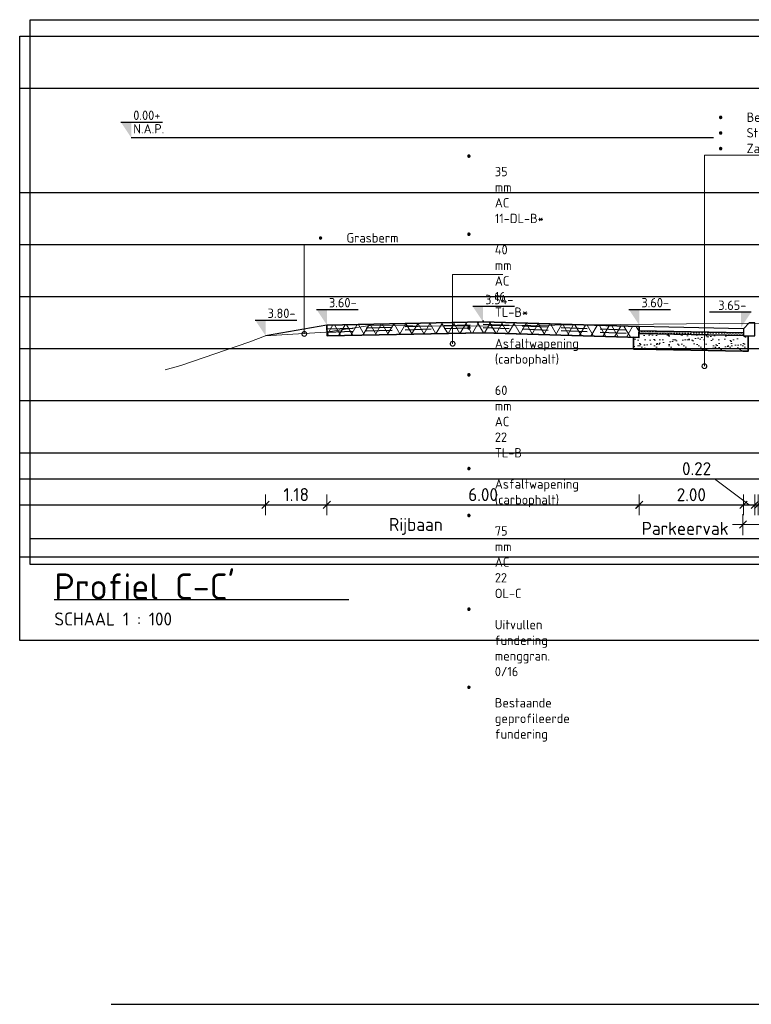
# Model space of a CAD drawing. Header units: millimetres. Extents: x 115999 to 116291, y 477119 to 477297.
# Tile 20 of 45: x 116018 to 116032, y 477236 to 477254. Entities that reach past the tile are written whole.
import ezdxf
from ezdxf import colors
from ezdxf.entities.mleader import LeaderData, LeaderLine
from ezdxf.lldxf.tags import DXFTag
from ezdxf.math import Vec2, Vec3

# ---------------------------------------------------------------- set-up
doc = ezdxf.new("R2010")
doc.units = ezdxf.units.MM
doc.linetypes.add('AL-NAP_LIJN', pattern=[15.25, 12, -1.5, 0.25, -1.5])
doc.linetypes.add('DASHED', pattern=[0.75, 0.5, -0.25])
doc.layers.get('Defpoints').update_dxf_attribs({"lineweight": 25})
for name, color, linetype, lineweight in [('B-WE-GW-MAAIVELD-GD', 93, 'Continuous', 18), ('N-WE-GW-GROND_ZAND-AD', 253, 'Continuous', 18), ('N-WE-KL-ET_LS-G', 190, 'KL-LS-N', 35), ('N-WE-VH-VERHARDING-ASFALT-WAP', 251, 'DASHED', 30), ('N-WE-VH-VERHARDING_ASFALT-AD', 252, 'Continuous', 18), ('N-WE-VH-VERHARDING_ASFALT-G', 252, 'Continuous', 35), ('N-WE-VH-VERHARDING_FUNDERING-AD', 252, 'Continuous', 18), ('X-XX-AL-AANPIJLING-M', 7, 'Continuous', 18), ('X-XX-AL-DETAIL1-GD', 7, 'Continuous', 25), ('X-XX-AL-NAP-GD', 7, 'AL-NAP_LIJN', 25), ('X-XX-AL-PEILMAAT-SD', 7, 'Continuous', 25), ('X-XX-AL-VERWIJZING-S', 7, 'Continuous', 25), ('X-XX-AL-VERWIJZING-T18', 7, 'Continuous', 18)]:
    doc.layers.add(name, color=color, linetype=linetype, lineweight=lineweight)
doc.layers.add('X-XX-AL-HULPLIJN-GD', color=205, linetype='Continuous', lineweight=25, plot=False)
doc.styles.add('NLCS-ISO', font='txt')
doc.styles.add('NLCS-ISO-ANNOTATIEF-T18', font='txt', dxfattribs={"height": 1.8})
doc.styles.add('NLCS-ISO-ANNOTATIEF-T25', font='txt', dxfattribs={"height": 2.5})
tags = doc.linetypes.add('KL-LS-N', pattern='A,4,-1,[103,NLCS.SHX,S=0.75,R=0,X=0,Y=0],-1,4,-1,["L",Standard,S=1,R=0,X=0,Y=-0.5],-2', length=13).pattern_tags.tags
tags[18] = DXFTag(74, 10)
doc.dimstyles.new('NLCS-ANNOTATIEF-T25-SCHRAP_L2_H1', dxfattribs={"dimtxt": 2.5, "dimasz": 1.4, "dimexe": 2, "dimexo": 2, "dimgap": 0.7, "dimtad": 1, "dimzin": 0, "dimdsep": 46, "dimtxsty": 'NLCS-ISO-ANNOTATIEF-T25', "dimblk": 'OBLIQUE', "dimcen": 0, "dimdle": 2, "dimclrd": 256, "dimclre": 256, "dimclrt": 256, "dimadec": 1, "dimazin": 0, "dimtfac": 1, "dimtdec": 3, "dimtofl": 0, "dimtmove": 0, "dimatfit": 3, "dimldrblk": 'OBLIQUE', "dimfxl": 2, "dimfxlon": 1, "dimtfillclr": 256, "dimtolj": 1, "dimtzin": 0, "dimlwd": -1, "dimlwe": -1, "dimarcsym": 0})

# ---------------------------------------------------------------- blocks, each defined once
blk = doc.blocks.new('SAL-VERWIJZING_ONDERSCHRIFT-SO')
at = {"linetype": 'Continuous', "style": 'NLCS-ISO'}
blk.add_text('SCHAAL 1 :', height=2.5, dxfattribs=at).set_placement((0, -3.75))
at = {"style": 'NLCS-ISO'}
for tag, p, height in [('OMSCHRIJVING', (0, 1.25), 5), ('SCHAAL', (18.15, -3.75), 2.5)]:
    blk.add_attdef(tag, p, '', height=height, dxfattribs=at)
blk = doc.blocks.new('SAL-PEILMAAT_INFRACAD_R01-SOD')
blk.add_line((-2, 3), (6, 3))
blk.add_solid([(-2, 3), (0, 3), (0, 0)])
at = {"style": 'NLCS-ISO'}
for tag, p in [('...', (0.4, 3.4)), ('REF', (0.4, 0.8))]:
    blk.add_attdef(tag, p, '', height=1.8, dxfattribs=at)
blk = doc.blocks.new('SAL-PEILMAAT_INFRACAD_H01-SOD')
blk.add_line((-2, 3), (6, 3))
blk.add_solid([(-2, 3), (0, 3), (0, 0)])
at = {"style": 'NLCS-ISO'}
blk.add_attdef('...', (0.4, 3.4), '', height=1.8, dxfattribs=at)
blk = doc.blocks.new('*D21')
at = {"layer": 'Defpoints', "color": 0, "transparency": 16777216}
for p in [(116028.655, 477247.181), (116022.155, 477247.051), (116028.655, 477244.469)]:
    blk.add_point(p, dxfattribs=at)
at = {"layer": 'X-XX-AL-AANPIJLING-M', "transparency": 16777216, "insert": (116025.405, 477244.702), "char_height": 0.25, "attachment_point": 5, "style": 'NLCS-ISO-ANNOTATIEF-T25'}
blk.add_mtext('\\A1;Rijbaan', dxfattribs=at)
blk = doc.blocks.new('_None')
blk = doc.blocks.new('_Oblique')
at = {"color": 0, "linetype": 'ByBlock', "lineweight": -2}
blk.add_line((-0.5, -0.5), (0.5, 0.5), dxfattribs=at)
blk = doc.blocks.new('*D22')
at = {"layer": 'Defpoints', "color": 0, "transparency": 16777216}
for p in [(116031.496, 477248.309), (116029.655, 477247.161), (116031.496, 477244.469)]:
    blk.add_point(p, dxfattribs=at)
at = {"layer": 'X-XX-AL-AANPIJLING-M', "transparency": 16777216, "insert": (116030.576, 477244.664), "char_height": 0.25, "attachment_point": 5, "style": 'NLCS-ISO-ANNOTATIEF-T25'}
blk.add_mtext('\\A1;Parkeervak', dxfattribs=at)
blk = doc.blocks.new('*D38')
at = {"layer": 'Defpoints', "color": 0, "transparency": 16777216}
for p in [(116023.696, 477248.569), (116022.518, 477248.365), (116023.696, 477245.118)]:
    blk.add_point(p, dxfattribs=at)
at = {"layer": 'X-XX-AL-AANPIJLING-M', "transparency": 16777216}
for p, q in [((116022.518, 477245.318), (116022.518, 477244.918)), ((116023.696, 477245.318), (116023.696, 477244.918)), ((116022.318, 477245.118), (116023.896, 477245.118))]:
    blk.add_line(p, q, dxfattribs=at)
at = {"layer": 'X-XX-AL-AANPIJLING-M', "transparency": 16777216, "xscale": 0.14, "yscale": 0.14, "zscale": 0.14, "rotation": 180}
blk.add_blockref('_Oblique', (116022.518, 477245.118), dxfattribs=at)
at = {"layer": 'X-XX-AL-AANPIJLING-M', "transparency": 16777216, "xscale": 0.14, "yscale": 0.14, "zscale": 0.14}
blk.add_blockref('_Oblique', (116023.696, 477245.118), dxfattribs=at)
at = {"layer": 'X-XX-AL-AANPIJLING-M', "transparency": 16777216, "insert": (116023.107, 477245.313), "char_height": 0.25, "attachment_point": 5, "style": 'NLCS-ISO-ANNOTATIEF-T25'}
blk.add_mtext('\\A1;1.18', dxfattribs=at)
blk = doc.blocks.new('*D39')
at = {"layer": 'Defpoints', "color": 0, "transparency": 16777216}
for p in [(116023.696, 477248.569), (116029.696, 477248.539), (116029.696, 477245.118)]:
    blk.add_point(p, dxfattribs=at)
at = {"layer": 'X-XX-AL-AANPIJLING-M', "transparency": 16777216}
for p, q in [((116023.696, 477245.318), (116023.696, 477244.918)), ((116029.696, 477245.318), (116029.696, 477244.918)), ((116023.496, 477245.118), (116029.896, 477245.118))]:
    blk.add_line(p, q, dxfattribs=at)
at = {"layer": 'X-XX-AL-AANPIJLING-M', "transparency": 16777216, "xscale": 0.14, "yscale": 0.14, "zscale": 0.14, "rotation": 180}
blk.add_blockref('_Oblique', (116023.696, 477245.118), dxfattribs=at)
at = {"layer": 'X-XX-AL-AANPIJLING-M', "transparency": 16777216, "xscale": 0.14, "yscale": 0.14, "zscale": 0.14}
blk.add_blockref('_Oblique', (116029.696, 477245.118), dxfattribs=at)
at = {"layer": 'X-XX-AL-AANPIJLING-M', "transparency": 16777216, "insert": (116026.696, 477245.313), "char_height": 0.25, "attachment_point": 5, "style": 'NLCS-ISO-ANNOTATIEF-T25'}
blk.add_mtext('\\A1;6.00', dxfattribs=at)
blk = doc.blocks.new('*D8')
at = {"layer": 'Defpoints', "color": 0, "transparency": 16777216}
for p in [(116029.694, 477248.455), (116031.696, 477248.412), (116031.696, 477245.116)]:
    blk.add_point(p, dxfattribs=at)
at = {"layer": 'X-XX-AL-AANPIJLING-M', "transparency": 16777216}
for p, q in [((116029.694, 477245.316), (116029.694, 477244.916)), ((116031.696, 477245.316), (116031.696, 477244.916)), ((116029.494, 477245.116), (116031.896, 477245.116))]:
    blk.add_line(p, q, dxfattribs=at)
at = {"layer": 'X-XX-AL-AANPIJLING-M', "transparency": 16777216, "xscale": 0.14, "yscale": 0.14, "zscale": 0.14, "rotation": 180}
blk.add_blockref('_Oblique', (116029.694, 477245.116), dxfattribs=at)
at = {"layer": 'X-XX-AL-AANPIJLING-M', "transparency": 16777216, "xscale": 0.14, "yscale": 0.14, "zscale": 0.14}
blk.add_blockref('_Oblique', (116031.696, 477245.116), dxfattribs=at)
at = {"layer": 'X-XX-AL-AANPIJLING-M', "transparency": 16777216, "insert": (116030.695, 477245.311), "char_height": 0.25, "attachment_point": 5, "style": 'NLCS-ISO-ANNOTATIEF-T25'}
blk.add_mtext('\\A1;2.00', dxfattribs=at)
blk = doc.blocks.new('_DotSmall')
at = {"color": 0, "linetype": 'ByBlock', "const_width": 0.5}
blk.add_lwpolyline([(-0.0625, 0, 1), (0.0625, 0, 1)], format="xyb", close=True, dxfattribs=at)
blk = doc.blocks.new('*D149')
at = {"layer": 'Defpoints', "color": 0, "transparency": 16777216}
for p in [(116031.687, 477248.359), (116032.196, 477248.359), (116032.196, 477244.737)]:
    blk.add_point(p, dxfattribs=at)
at = {"layer": 'X-XX-AL-AANPIJLING-M', "transparency": 16777216}
for p, q in [((116031.687, 477244.937), (116031.687, 477244.537)), ((116032.196, 477244.937), (116032.196, 477244.537)), ((116031.487, 477244.737), (116032.196, 477244.737)), ((116032.196, 477244.737), (116032.976, 477244.737))]:
    blk.add_line(p, q, dxfattribs=at)
at = {"layer": 'X-XX-AL-AANPIJLING-M', "transparency": 16777216, "xscale": 0.14, "yscale": 0.14, "zscale": 0.14, "rotation": 180}
blk.add_blockref('_Oblique', (116031.687, 477244.737), dxfattribs=at)
at = {"layer": 'X-XX-AL-AANPIJLING-M', "transparency": 16777216, "xscale": 0.14, "yscale": 0.14, "zscale": 0.14}
blk.add_blockref('_Oblique', (116032.196, 477244.737), dxfattribs=at)
at = {"layer": 'X-XX-AL-AANPIJLING-M', "transparency": 16777216, "insert": (116032.656, 477244.932), "char_height": 0.25, "attachment_point": 5, "style": 'NLCS-ISO-ANNOTATIEF-T25'}
blk.add_mtext('\\A1;0.51', dxfattribs=at)
blk = doc.blocks.new('*D150')
at = {"layer": 'Defpoints', "color": 0, "transparency": 16777216}
for p in [(116031.696, 477248.359), (116031.916, 477248.359), (116031.696, 477245.116)]:
    blk.add_point(p, dxfattribs=at)
at = {"layer": 'X-XX-AL-AANPIJLING-M', "transparency": 16777216}
for p, q in [((116031.141, 477245.616), (116030.451, 477245.616)), ((116031.806, 477245.116), (116031.141, 477245.616)), ((116031.696, 477245.316), (116031.696, 477244.916)), ((116031.916, 477245.316), (116031.916, 477244.916)), ((116032.116, 477245.116), (116031.496, 477245.116))]:
    blk.add_line(p, q, dxfattribs=at)
at = {"layer": 'X-XX-AL-AANPIJLING-M', "transparency": 16777216, "xscale": 0.14, "yscale": 0.14, "zscale": 0.14, "rotation": 180}
blk.add_blockref('_Oblique', (116031.696, 477245.116), dxfattribs=at)
at = {"layer": 'X-XX-AL-AANPIJLING-M', "transparency": 16777216, "xscale": 0.14, "yscale": 0.14, "zscale": 0.14}
blk.add_blockref('_Oblique', (116031.916, 477245.116), dxfattribs=at)
at = {"layer": 'X-XX-AL-AANPIJLING-M', "transparency": 16777216, "insert": (116030.796, 477245.811), "char_height": 0.25, "attachment_point": 5, "style": 'NLCS-ISO-ANNOTATIEF-T25'}
blk.add_mtext('\\A1;0.22', dxfattribs=at)
blk = doc.blocks.new('*D151')
at = {"layer": 'Defpoints', "color": 0, "transparency": 16777216}
for p in [(116031.977, 477248.359), (116032.197, 477248.359), (116032.197, 477245.116)]:
    blk.add_point(p, dxfattribs=at)
at = {"layer": 'X-XX-AL-AANPIJLING-M', "transparency": 16777216}
for p, q in [((116032.087, 477245.116), (116032.752, 477245.616)), ((116032.752, 477245.616), (116033.442, 477245.616)), ((116031.977, 477245.316), (116031.977, 477244.916)), ((116032.197, 477245.316), (116032.197, 477244.916)), ((116031.777, 477245.116), (116032.397, 477245.116))]:
    blk.add_line(p, q, dxfattribs=at)
at = {"layer": 'X-XX-AL-AANPIJLING-M', "transparency": 16777216, "xscale": 0.14, "yscale": 0.14, "zscale": 0.14, "rotation": 180}
blk.add_blockref('_Oblique', (116031.977, 477245.116), dxfattribs=at)
at = {"layer": 'X-XX-AL-AANPIJLING-M', "transparency": 16777216, "xscale": 0.14, "yscale": 0.14, "zscale": 0.14}
blk.add_blockref('_Oblique', (116032.197, 477245.116), dxfattribs=at)
at = {"layer": 'X-XX-AL-AANPIJLING-M', "transparency": 16777216, "insert": (116033.097, 477245.811), "char_height": 0.25, "attachment_point": 5, "style": 'NLCS-ISO-ANNOTATIEF-T25'}
blk.add_mtext('\\A1;0.22', dxfattribs=at)

msp = doc.modelspace()

# ---------------------------------------------------------------- hatches: boundary and pattern name
at = {"layer": 'N-WE-GW-GROND_ZAND-AD'}
h = msp.add_hatch(dxfattribs=at)
h.set_pattern_fill('AGW-GROND_ZAND_DRAINZAND', color=256, scale=0.03, pattern_type=2)
h.set_pattern_definition([(45, (-1.290516, -5.4e-05), (-0.0269407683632, 0.0269407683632), [0, -0.0381])])
h.paths.add_polyline_path([(116031.696, 477248.419), (116029.692, 477248.459), (116029.689, 477248.409), (116031.693, 477248.369)])
at = {"layer": 'N-WE-VH-VERHARDING_ASFALT-AD'}
h = msp.add_hatch(dxfattribs=at)
h.set_pattern_fill('AVH-ASFALT', color=256, scale=0.2, pattern_type=2)
h.set_pattern_definition([(60, (-1.29072, 0), (-0.17320508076, 0.1), []), (120, (-1.29072, 0), (-0.17320508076, -0.1), [])])
h.paths.add_polyline_path([(116026.696, 477248.629), (116023.696, 477248.569), (116023.702, 477248.359), (116026.694, 477248.419), (116029.688, 477248.329), (116029.696, 477248.539)])
at = {"layer": 'N-WE-VH-VERHARDING_FUNDERING-AD'}
h = msp.add_hatch(dxfattribs=at)
h.set_pattern_fill('AVH-FUNDERING_ZAND', color=256, scale=0.091, pattern_type=2)
h.set_pattern_definition([(37.5, (-1.17546, -0.00017), (-0.00573239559, 0.17534096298), [0, -0.13832, 0, -0.1547, 0, -0.147875]), (7.5, (-1.17546, -0.00017), (0.16104968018, 0.25681529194), [0, -0.07462, 0, -0.12467, 0, -0.047775]), (327.5, (-1.28739, -0.00017), (0.28338690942, 0.00051497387), [0, -0.0455, 0, -0.1638, 0, -0.21385]), (317.5, (-1.2874, -0.00017), (0.27355752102, 0.07986847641), [0, -0.02275, 0, -0.10738, 0, -0.12285])])
h.paths.add_polyline_path([(116029.691, 477248.409), (116029.688, 477248.329), (116029.587, 477248.333), (116029.587, 477248.11), (116029.787, 477248.11), (116031.611, 477248.071), (116031.714, 477248.069), (116031.787, 477248.069), (116031.787, 477248.359), (116031.696, 477248.359), (116031.693, 477248.369), (116029.804, 477248.409)])

# ---------------------------------------------------------------- linework, layer by layer
at = {"layer": 'B-WE-GW-MAAIVELD-GD', "color": 93, "linetype": 'Continuous', "lineweight": 18}
msp.add_lwpolyline([(116036.767, 477248.629), (116035.861, 477248.525), (116033.062, 477248.578), (116031.866, 477248.608), (116026.181, 477248.55), (116024.52, 477248.559), (116023.677, 477248.435), (116022.518, 477248.365), (116022.194, 477248.241), (116020.894, 477247.792), (116020.59, 477247.706)], dxfattribs=at)
at = {"layer": 'N-WE-KL-ET_LS-G'}
msp.add_lwpolyline([(116026.696, 477248.659), (116026.696, 477248.629)], dxfattribs=at)
at = {"layer": 'N-WE-VH-VERHARDING-ASFALT-WAP', "flags": 128}
for points in [[(116023.698, 477248.494), (116026.7, 477248.584), (116029.701, 477248.464)], [(116023.7, 477248.434), (116026.7, 477248.524), (116029.699, 477248.404)]]:
    msp.add_lwpolyline(points, dxfattribs=at)
at = {"layer": 'N-WE-VH-VERHARDING_ASFALT-G'}
msp.add_lwpolyline([(116026.696, 477248.629), (116023.696, 477248.569), (116023.702, 477248.359), (116026.694, 477248.419), (116029.688, 477248.329), (116029.696, 477248.539)], close=True, dxfattribs=at)
for points in [[(116029.696, 477248.539), (116029.692, 477248.464)], [(116023.702, 477248.359), (116026.695, 477248.419), (116029.688, 477248.329)], [(116029.687, 477248.109), (116029.587, 477248.109), (116029.587, 477248.334), (116029.688, 477248.33)], [(116029.692, 477248.464), (116029.692, 477248.409)], [(116031.694, 477248.419), (116029.692, 477248.459)], [(116031.693, 477248.369), (116029.693, 477248.409)], [(116031.687, 477248.069), (116029.687, 477248.109)]]:
    msp.add_lwpolyline(points, dxfattribs=at)
at = {"layer": 'X-XX-AL-DETAIL1-GD'}
for points in [[(116023.696, 477248.569), (116022.518, 477248.365)], [(116023.696, 477248.569), (116026.696, 477248.629), (116029.696, 477248.539)], [(116023.698, 477248.494), (116023.696, 477248.569)], [(116031.696, 477248.499), (116029.696, 477248.539)], [(116023.702, 477248.359), (116026.694, 477248.419), (116029.696, 477248.329)]]:
    msp.add_lwpolyline(points, dxfattribs=at)
at = {"layer": 'X-XX-AL-DETAIL1-GD', "flags": 128}
msp.add_lwpolyline([(116031.696, 477248.359), (116031.916, 477248.359), (116031.916, 477248.609), (116031.806, 477248.609), (116031.696, 477248.499)], close=True, dxfattribs=at)
for points in [[(116017.997, 477244.469), (116052.103, 477244.469)], [(116018.461, 477243.299), (116024.118, 477243.299)]]:
    msp.add_lwpolyline(points, dxfattribs=at)
at = {"layer": 'X-XX-AL-HULPLIJN-GD'}
for p, q in [((116017.797, 477253.118), (116047.421, 477253.118)), ((116017.797, 477251.118), (116047.421, 477251.118)), ((116017.797, 477250.118), (116047.421, 477250.118)), ((116017.797, 477249.118), (116047.421, 477249.118)), ((116017.797, 477248.118), (116047.421, 477248.118)), ((116017.797, 477247.118), (116047.421, 477247.118)), ((116017.797, 477246.118), (116047.421, 477246.118)), ((116017.797, 477245.618), (116047.421, 477245.618)), ((116017.797, 477245.118), (116047.421, 477245.118)), ((116017.797, 477245.118), (116047.421, 477245.118)), ((116017.797, 477244.118), (116047.421, 477244.118)), ((116019.552, 477235.524), (116049.177, 477235.524))]:
    msp.add_line(p, q, dxfattribs=at)
for points in [[(116017.997, 477254.434), (116047.221, 477254.434), (116047.221, 477243.969), (116017.997, 477243.969)], [(116017.797, 477254.118), (116047.421, 477254.118), (116047.421, 477242.514), (116017.797, 477242.514)]]:
    msp.add_lwpolyline(points, close=True, dxfattribs=at)
at = {"layer": 'X-XX-AL-NAP-GD'}
msp.add_line((116019.938, 477252.168), (116048.063, 477252.168), dxfattribs=at)

# ---------------------------------------------------------------- block references
at = {"layer": 'X-XX-AL-PEILMAAT-SD', "xscale": 0.1, "yscale": 0.1, "zscale": 0.1}
for name, p, values in [('SAL-PEILMAAT_INFRACAD_R01-SOD', (116019.938, 477252.168), {'...': '0.00+', 'REF': 'N.A.P.'}), ('SAL-PEILMAAT_INFRACAD_H01-SOD', (116023.696, 477248.569), {'...': '3.60-'}), ('SAL-PEILMAAT_INFRACAD_H01-SOD', (116026.696, 477248.629), {'...': '3.54-'}), ('SAL-PEILMAAT_INFRACAD_H01-SOD', (116029.696, 477248.569), {'...': '3.60-'}), ('SAL-PEILMAAT_INFRACAD_H01-SOD', (116022.518, 477248.365), {'...': '3.80-'})]:
    msp.add_blockref(name, p, dxfattribs=at).add_auto_attribs(values)
at = {"layer": 'X-XX-AL-VERWIJZING-S', "xscale": 0.1, "yscale": 0.1, "zscale": 0.1}
msp.add_blockref('SAL-VERWIJZING_ONDERSCHRIFT-SO', (116018.461, 477243.174), dxfattribs=at).add_auto_attribs({'OMSCHRIJVING': "Profiel C-C'", 'SCHAAL': '100'})

# ---------------------------------------------------------------- dimensions: what is measured, and where the dimension line sits
at = {"layer": 'X-XX-AL-AANPIJLING-M'}
for base, p1, p2, picture, middle in [((116023.696, 477245.118), (116022.518, 477248.365), (116023.696, 477248.569), '*D38', (116023.107, 477245.313)), ((116029.696, 477245.118), (116023.696, 477248.569), (116029.696, 477248.539), '*D39', (116026.696, 477245.313)), ((116031.696, 477245.116), (116029.694, 477248.455), (116031.696, 477248.412), '*D8', (116030.695, 477245.311))]:
    dim = msp.add_linear_dim(base=base, p1=p1, p2=p2, dimstyle='NLCS-ANNOTATIEF-T25-SCHRAP_L2_H1', dxfattribs=at)
    dim.commit()
    dim.dimension.update_dxf_attribs({"geometry": picture, "text_midpoint": middle})
for base, p1, p2, text, picture, middle in [((116031.496, 477244.469), (116029.655, 477247.161), (116031.496, 477248.309), 'Parkeervak', '*D22', (116030.576, 477244.664)), ((116028.655, 477244.469), (116022.155, 477247.051), (116028.655, 477247.181), 'Rijbaan', '*D21', (116025.405, 477244.702))]:
    dim = msp.add_linear_dim(base=base, p1=p1, p2=p2, text=text, dimstyle='NLCS-ANNOTATIEF-T25-SCHRAP_L2_H1', override={"dimblk1": 'None', "dimblk2": 'None', "dimsah": 1, "dimse1": 1, "dimse2": 1, "dimsd1": 1, "dimsd2": 1}, dxfattribs=at)
    dim.commit()
    dim.dimension.update_dxf_attribs({"geometry": picture, "text_midpoint": middle})

# ---------------------------------------------------------------- leaders
at = {"layer": 'X-XX-AL-VERWIJZING-T18'}
ml = msp.add_multileader_mtext('Standard', dxfattribs=at)
ml.set_content('\\pxi-3,l3,t3;{\\fSymbol|b0|i0|c2|p18;·^I}35 mm AC 11-DL-B* \\P{\\fSymbol|b0|i0|c2|p18;·^I}40 mm AC 16 TL-B* \\P{\\fSymbol|b0|i0|c2|p18;·^I}Asfaltwapening (carbophalt)\\P{\\fSymbol|b0|i0|c2|p18;·^I}60 mm AC 22 TL-B\\P{\\fSymbol|b0|i0|c2|p18;·^I}Asfaltwapening (carbophalt)\\P{\\fSymbol|b0|i0|c2|p18;·^I}75 mm AC 22 OL-C \\P{\\fSymbol|b0|i0|c2|p18;·^I}Uitvullen fundering menggran. 0/16\\P{\\fSymbol|b0|i0|c2|p18;·^I}Bestaande geprofileerde fundering ', color=256, style='NLCS-ISO-ANNOTATIEF-T18')
ml.set_leader_properties(color=256, linetype='ByLayer', lineweight=-1)
ml.set_arrow_properties(name='DOTSMALL')
ml.build(insert=Vec2(0, 0))
ml.multileader.update_dxf_attribs({"text_left_attachment_type": 5, "text_right_attachment_type": 5, "dogleg_length": 1.8, "arrow_head_size": 0.18, "scale": 0.1})
ctx = ml.context
ctx.base_point, ctx.scale, ctx.char_height, ctx.arrow_head_size, ctx.landing_gap_size, ctx.plane_origin = Vec3(116026.291, 477249.537), 0.1, 0.18, 0.18, 0.09, Vec3(116026.11, 477247.633)
ctx.left_attachment, ctx.right_attachment = 5, 5
notes = []
notes.append((ctx, [(0, (1, 1, 0), (116026.111, 477249.537), (1, 0), 0.18, [(3, [(116026.111, 477248.21), (116026.111, 477248.344), (116026.111, 477248.55)], 0, [])])]))
ctx.mtext.insert, ctx.mtext.width, ctx.mtext.flow_direction = Vec3(116026.381, 477251.907), 6.89223, 5
ml = msp.add_multileader_mtext('Standard', dxfattribs=at)
ml.set_content('\\pxi-3,l3,t3;{\\fSymbol|b0|i0|c2|p18;·^I}Grasberm', color=256, style='NLCS-ISO-ANNOTATIEF-T18')
ml.set_leader_properties(color=256, linetype='ByLayer', lineweight=-1)
ml.set_arrow_properties(name='DOTSMALL')
ml.build(insert=Vec2(0, 0))
ml.multileader.update_dxf_attribs({"text_left_attachment_type": 5, "text_right_attachment_type": 5, "dogleg_length": 1.8, "arrow_head_size": 0.18, "scale": 0.1})
ctx = ml.context
ctx.base_point, ctx.scale, ctx.char_height, ctx.arrow_head_size, ctx.landing_gap_size, ctx.plane_origin = Vec3(116023.442, 477250.118), 0.1, 0.18, 0.18, 0.09, Vec3(116023.261, 477248.641)
ctx.left_attachment, ctx.right_attachment = 5, 5
notes.append((ctx, [(0, (1, 1, 0), (116023.262, 477250.118), (1, 0), 0.18, [(1, [(116023.262, 477248.399)], 0, [])])]))
ctx.mtext.insert, ctx.mtext.rotation, ctx.mtext.flow_direction = Vec3(116023.532, 477250.334), 6.283185, 5
for ctx, leaders in notes:
    for number, flags, end, landing, length, lines in leaders:
        leader = LeaderData()
        leader.index, (leader.has_last_leader_line, leader.has_dogleg_vector, leader.attachment_direction) = number, flags
        leader.last_leader_point, leader.dogleg_vector, leader.dogleg_length = Vec3(end), Vec3(landing), length
        for number, points, colour, breaks in lines:
            line = LeaderLine()
            line.index, line.vertices, line.color, line.breaks = number, Vec3.list(points), colors.encode_raw_color(colour), breaks
            leader.lines.append(line)
        ctx.leaders.append(leader)

# ---------------------------------------------------------------- next in the draw order: leaders
ml = msp.add_multileader_mtext('Standard', dxfattribs=at)
ml.set_content('\\pxi-3,l3,t3;{\\fSymbol|b0|i0|c2|p18;·^I}Betonstraatsteen KF, 80mm\\P{\\fSymbol|b0|i0|c2|p18;·^I}Straatlaag, 50mm\\P{\\fSymbol|b0|i0|c2|p18;·^I}Zand voor zandbed, 300mm ', color=256, style='NLCS-ISO-ANNOTATIEF-T18')
ml.set_leader_properties(color=256, linetype='ByLayer', lineweight=-1)
ml.set_arrow_properties(name='DOTSMALL')
ml.build(insert=Vec2(0, 0))
ml.multileader.update_dxf_attribs({"text_left_attachment_type": 5, "text_right_attachment_type": 5, "dogleg_length": 1.8, "arrow_head_size": 0.18, "scale": 0.1})
ctx = ml.context
ctx.base_point, ctx.scale, ctx.char_height, ctx.arrow_head_size, ctx.landing_gap_size, ctx.plane_origin = Vec3(116031.126, 477251.835), 0.1, 0.18, 0.18, 0.09, Vec3(116030.945, 477248.324)
ctx.left_attachment, ctx.right_attachment = 5, 5
notes = []
notes.append((ctx, [(0, (1, 1, 0), (116030.946, 477251.835), (1, 0), 0.18, [(3, [(116030.946, 477247.779), (116030.946, 477248.081), (116030.946, 477248.251), (116030.946, 477248.309)], 0, [])])]))
ctx.mtext.insert, ctx.mtext.flow_direction = Vec3(116031.216, 477252.651), 5
ctx.mtext.has_bg_fill, ctx.mtext.bg_color, ctx.mtext.bg_scale_factor, ctx.mtext.bg_transparency, ctx.mtext.use_window_bg_color = 1, -1027028792, 1.5, 0, 1
for ctx, leaders in notes:
    for number, flags, end, landing, length, lines in leaders:
        leader = LeaderData()
        leader.index, (leader.has_last_leader_line, leader.has_dogleg_vector, leader.attachment_direction) = number, flags
        leader.last_leader_point, leader.dogleg_vector, leader.dogleg_length = Vec3(end), Vec3(landing), length
        for number, points, colour, breaks in lines:
            line = LeaderLine()
            line.index, line.vertices, line.color, line.breaks = number, Vec3.list(points), colors.encode_raw_color(colour), breaks
            leader.lines.append(line)
        ctx.leaders.append(leader)

# ---------------------------------------------------------------- next in the draw order: linework, layer by layer
at = {"layer": 'N-WE-VH-VERHARDING_ASFALT-G'}
msp.add_lwpolyline([(116031.687, 477248.069), (116031.787, 477248.069), (116031.787, 477248.359)], dxfattribs=at)

# ---------------------------------------------------------------- next in the draw order: block references
at = {"layer": 'X-XX-AL-PEILMAAT-SD'}
ref = msp.add_blockref('SAL-PEILMAAT_INFRACAD_H01-SOD', (116031.646, 477248.519), dxfattribs=dict(at, xscale=-0.1, yscale=0.1, zscale=0.1))
ref.add_attrib('...', '3.65-', (116031.213, 477248.859), dxfattribs={"layer": '0', "height": 0.18, "style": 'NLCS-ISO'})

# ---------------------------------------------------------------- next in the draw order: dimensions: what is measured, and where the dimension line sits
at = {"layer": 'X-XX-AL-AANPIJLING-M'}
dim = msp.add_linear_dim(base=(116031.696, 477245.116), p1=(116031.916, 477248.359), p2=(116031.696, 477248.359), dimstyle='NLCS-ANNOTATIEF-T25-SCHRAP_L2_H1', override={"dimtmove": 1}, dxfattribs=at)
dim.commit()
dim.dimension.update_dxf_attribs({"geometry": '*D150', "text_midpoint": (116031.071, 477245.616), "dimtype": 160})
dim = msp.add_linear_dim(base=(116032.196, 477244.737), p1=(116031.687, 477248.359), p2=(116032.196, 477248.359), dimstyle='NLCS-ANNOTATIEF-T25-SCHRAP_L2_H1', dxfattribs=at)
dim.commit()
dim.dimension.update_dxf_attribs({"geometry": '*D149', "text_midpoint": (116032.656, 477244.932)})
dim = msp.add_linear_dim(base=(116032.197, 477245.116), p1=(116031.977, 477248.359), p2=(116032.197, 477248.359), angle=180, dimstyle='NLCS-ANNOTATIEF-T25-SCHRAP_L2_H1', override={"dimtmove": 1}, dxfattribs=at)
dim.commit()
dim.dimension.update_dxf_attribs({"geometry": '*D151', "text_midpoint": (116032.822, 477245.616), "dimtype": 160})

doc.saveas('drawing.dxf')
